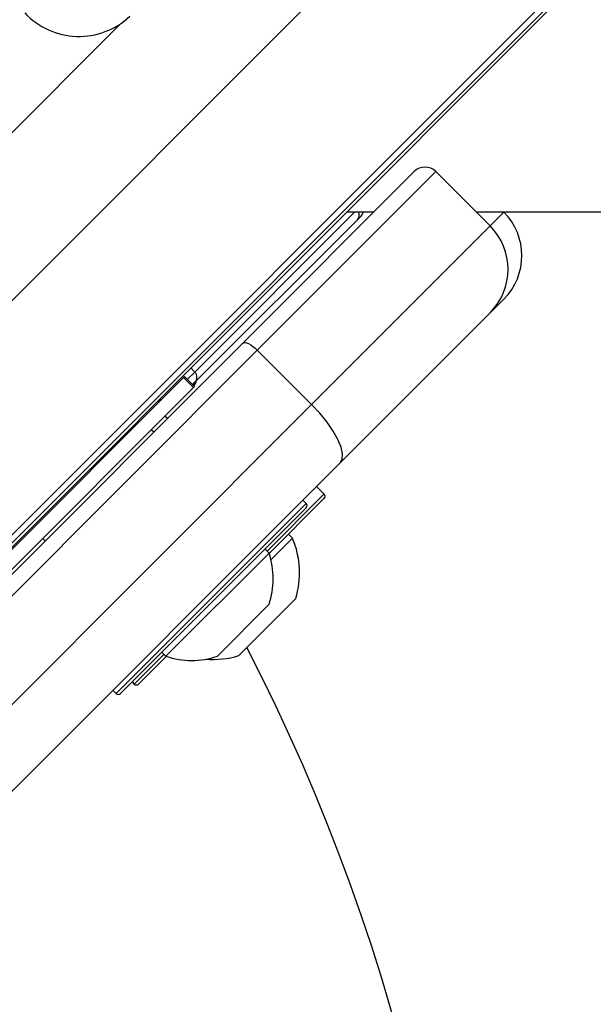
# Model space of a CAD drawing. Header units: millimetres. Extents: x 1508 to 17407, y 899 to 16320.
# Tile 30 of 60: x 3767 to 3842, y 10277 to 10405. Entities that reach past the tile are written whole.
import ezdxf

# ---------------------------------------------------------------- set-up
doc = ezdxf.new("R2010")
doc.units = ezdxf.units.MM
doc.header["$LTSCALE"] = 2
doc.layers.add('COMPONENT_GEOMETRY', color=7, linetype='Continuous')
doc.styles.add('SLDTEXTSTYLE0', font='TXT', dxfattribs={"width": 0.75})
doc.dimstyles.new('SLDDIMSTYLE0', dxfattribs={"dimtxt": 100, "dimasz": 6.604, "dimexe": 0, "dimexo": 0.0625, "dimgap": 25, "dimtad": 0, "dimtih": 1, "dimtoh": 1, "dimdec": 1, "dimrnd": 1e-09, "dimzin": 12, "dimdsep": 46, "dimtxsty": 'SLDTEXTSTYLE0', "dimsah": 1, "dimcen": 0.09, "dimadec": 0, "dimazin": 3, "dimtfac": 1, "dimtdec": 1, "dimtofl": 0, "dimtmove": 0, "dimatfit": 3, "dimfxl": 1, "dimfrac": 2, "dimtolj": 1, "dimtzin": 12, "dimarcsym": 0})

# ---------------------------------------------------------------- blocks, each defined once
blk = doc.blocks.new('_D')
at = {"layer": 'COMPONENT_GEOMETRY', "color": 7}
for p, q in [((8879.1, 12946.13), (8879.1, 9512.23)), ((3565.77, 9824.23), (3565.77, 9512.23)), ((6022.37, 9662.61), (5991.9, 9662.61)), ((5991.9, 9662.61), (5991.9, 9503.86)), ((6422.51, 9662.61), (6452.97, 9662.61)), ((6452.97, 9662.61), (6452.97, 9503.86)), ((3565.77, 9518.58), (5945.64, 9518.58)), ((8879.1, 9518.58), (6499.23, 9518.58)), ((5991.9, 9503.86), (6022.37, 9503.86)), ((6452.97, 9503.86), (6422.51, 9503.86))]:
    blk.add_line(p, q, dxfattribs=at)
for points in [[(3565.77, 9518.58), (3572.37, 9517.57), (3572.37, 9519.6)], [(8879.1, 9518.58), (8872.5, 9519.6), (8872.5, 9517.57)]]:
    blk.add_solid(points, dxfattribs=at)
at = {"layer": 'COMPONENT_GEOMETRY', "color": 7, "char_height": 100, "attachment_point": 1, "style": 'SLDTEXTSTYLE0'}
for s, insert in [('8\'8.59"', (6022.37, 9632.77)), ('2656.7', (6019.24, 9483.15))]:
    blk.add_mtext(s, dxfattribs=dict(at, insert=insert))

msp = doc.modelspace()

# ---------------------------------------------------------------- linework, layer by layer
at = {"color": 8, "linetype": 'Continuous', "lineweight": 25}
for p, q in [((3744.69, 10347.04), (5008.52, 11610.87)), ((3759.46, 10331.27), (5021.35, 11593.15)), ((3730.9, 10355.11), (3780.25, 10404.46)), ((3810.83, 10380.01), (3789.97, 10359.15)), ((3828.45, 10378.19), (3830.23, 10379.97)), ((3789.97, 10359.15), (3788.99, 10358.18)), ((3789.97, 10359.15), (3789.46, 10359.71)), ((3799.39, 10335.83), (3806.75, 10343.2)), ((3806.75, 10343.2), (3806.83, 10343.28)), ((3779.73, 10317.31), (3804.48, 10342.06)), ((3782.08, 10318.53), (3785.95, 10322.4))]:
    msp.add_line(p, q, dxfattribs=at)
at = {"color": 7, "linetype": 'Continuous', "lineweight": 25}
for p, q in [((3757.5, 10328.3), (4801.98, 11372.78)), ((3755.08, 10325.33), (4033.9, 10604.14)), ((3796.22, 10362.93), (3818.55, 10385.26)), ((3821.38, 10385.26), (3798.11, 10362)), ((3821.38, 10385.26), (3828.45, 10378.19)), ((3809.77, 10380.01), (3813.3, 10380.01)), ((3830.19, 10380.02), (3830.23, 10379.97)), ((3789.98, 10357.83), (3811.15, 10379)), ((3811.15, 10379), (3811.64, 10379.48)), ((3805.19, 10354.93), (3828.45, 10378.19)), ((3830.23, 10368.66), (3828.45, 10366.88)), ((3828.45, 10366.88), (3808.91, 10347.34)), ((3736.24, 10302.95), (3796.22, 10362.93)), ((3798.11, 10362), (3738.14, 10302.02)), ((3798.11, 10362), (3805.19, 10354.93)), ((3788.47, 10358.44), (3763.18, 10333.15)), ((3788.6, 10358.57), (3788.47, 10358.44)), ((3788.47, 10358.44), (3789.78, 10357.13)), ((3789.91, 10357.26), (3788.6, 10358.57)), ((3789.78, 10357.13), (3764.49, 10331.84)), ((3789.66, 10357.51), (3789.98, 10357.83)), ((3789.78, 10357.13), (3789.91, 10357.26)), ((3789.8, 10357.36), (3789.88, 10357.44)), ((3785.51, 10355.56), (3785.25, 10355.38)), ((3745.21, 10294.95), (3805.19, 10354.93)), ((3786.39, 10353.1), (3786.07, 10353.42)), ((3786.39, 10353.1), (3786.07, 10353.42)), ((3784.61, 10351.32), (3784.29, 10351.64)), ((3784.61, 10351.32), (3784.29, 10351.64)), ((3808.91, 10347.34), (3748.93, 10287.36)), ((3806.83, 10343.28), (3805.84, 10344.27)), ((3806.75, 10342.64), (3799.65, 10335.54)), ((3804.48, 10342.06), (3804.05, 10342.48)), ((3806.83, 10342.71), (3806.75, 10342.64)), ((3804.48, 10341.49), (3780.29, 10317.31)), ((3770.15, 10337.5), (3770.47, 10337.18)), ((3770.15, 10337.5), (3770.47, 10337.18)), ((3802.7, 10337.51), (3799.89, 10334.7)), ((3802.7, 10337.51), (3802.16, 10338.04)), ((3799.64, 10335.58), (3799.1, 10336.12)), ((3799.64, 10335.58), (3786.21, 10322.15)), ((3803.12, 10329.66), (3795.69, 10322.24)), ((3799.63, 10328.87), (3792.92, 10322.15)), ((3786.25, 10322.13), (3782.64, 10318.53)), ((3785.67, 10322.68), (3786.21, 10322.15)), ((3781.8, 10318.81), (3782.08, 10318.53)), ((3779.3, 10317.73), (3779.73, 10317.31))]:
    msp.add_line(p, q, dxfattribs=at)
at = {"color": 7, "linetype": 'Continuous', "lineweight": 25, "flags": 128}
for points in [[(3826.62, 10380.02), (4399.98, 10380.05), (5029.34, 10380.08), (5669.94, 10380.09), (6310.54, 10380.1)], [(3796.22, 10362.93), (3796.34, 10363), (3796.51, 10363.01), (3796.72, 10362.96), (3796.97, 10362.86), (3797.25, 10362.7), (3797.54, 10362.5), (3797.83, 10362.26), (3798.11, 10362)], [(3785.52, 10355.54), (3785.22, 10355.37), (3785.18, 10355.35)], [(3808.91, 10347.34), (3809.18, 10347.82), (3809.22, 10348.51), (3809.03, 10349.36), (3808.62, 10350.36), (3808, 10351.46), (3807.2, 10352.62), (3806.25, 10353.79), (3805.19, 10354.93)]]:
    msp.add_lwpolyline(points, dxfattribs=at)
at = {"color": 7, "linetype": 'Continuous', "lineweight": 25}
for centre, radius, start, end in [((3774.87, 10412.57), 9.7, 223.2021, 313.2469), ((3819.96, 10383.85), 2, 45, 135), ((3810.93, 10380.19), 1, 315, 349.8691), ((3824.58, 10374.32), 8, 315, 45), ((3822.79, 10372.53), 8, 315, 45), ((3789.28, 10358.48), 0.962, 317.0513, 44.186), ((3789.17, 10358.14), 1, 315, 351.8699), ((3806.54, 10342.99), 0.4, 315, 45), ((3804.19, 10341.77), 0.4, 315, 45), ((3792.33, 10333.02), 11.29, 342.7009, 23.3898), ((3789.55, 10332.24), 10.63, 341.5409, 18.3384), ((3565.77, 10203.9), 260, 270, 27.3344), ((3789.55, 10332.24), 10.63, 251.6616, 288.4591), ((3792.33, 10333.02), 11.29, 265.2595, 287.2991), ((3782.36, 10318.81), 0.4, 225, 315), ((3780.01, 10317.59), 0.4, 225, 315)]:
    msp.add_arc(centre, radius, start, end, dxfattribs=at)
at = {"color": 8, "linetype": 'Continuous', "lineweight": 25}
msp.add_arc((3810.47, 10379.64), 0.939, 316.5188, 23.493, dxfattribs=at)
at = {"color": 7, "linetype": 'Continuous', "lineweight": 25}
msp.add_open_spline([(3785.07, 10355.32), (3785.17, 10355.35), (3785.43, 10355.42), (3785.63, 10355.61), (3785.77, 10355.73)], degree=3, knots=[0, 0, 0, 0, 0.3523307, 1, 1, 1, 1], dxfattribs=at)

# ---------------------------------------------------------------- dimensions: what is measured, and where the dimension line sits
at = {"layer": 'COMPONENT_GEOMETRY', "color": 7}
dim = msp.add_linear_dim(base=(3565.77, 9518.58), p1=(8879.1, 12948.67), p2=(3565.77, 9826.77), dimstyle='SLDDIMSTYLE0', dxfattribs=at)
dim.commit()
dim.dimension.update_dxf_attribs({"geometry": '_D', "text_midpoint": (6222.44, 9518.58), "dimtype": 160})

doc.saveas('drawing.dxf')
